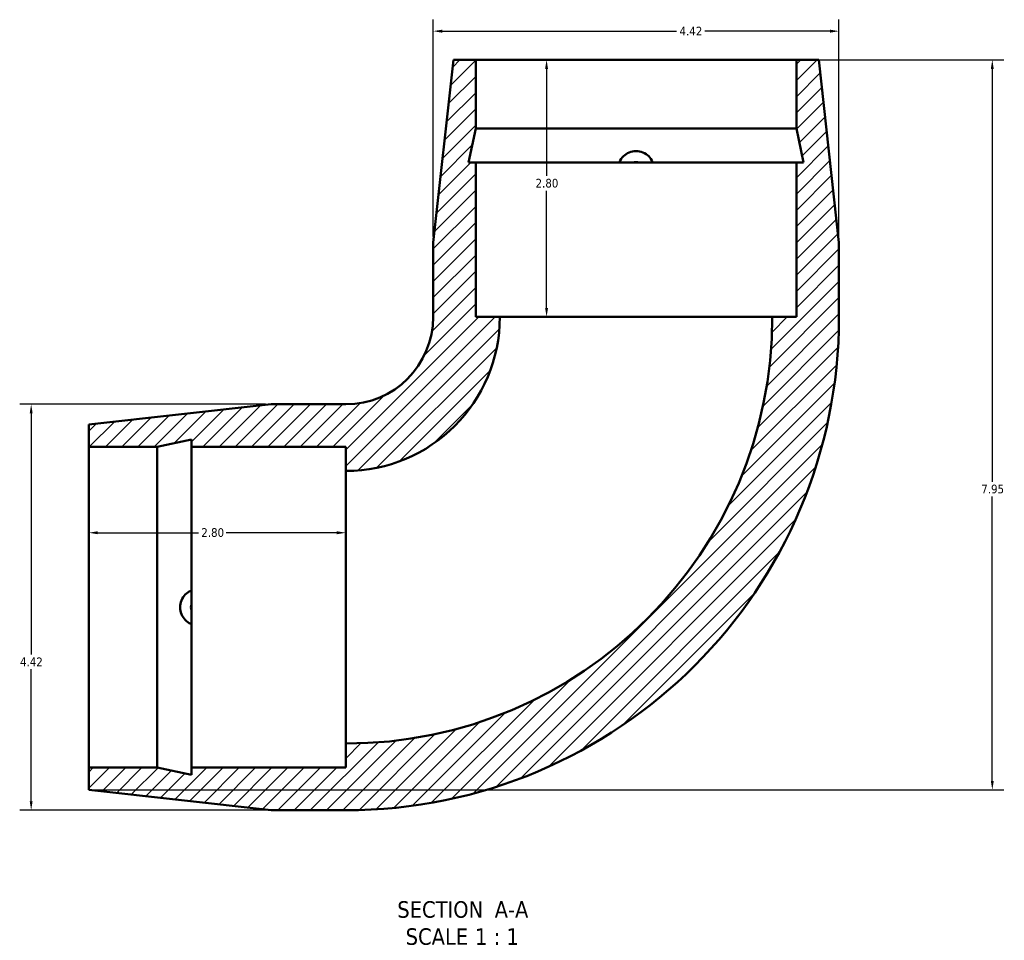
# Model space of a CAD drawing. Header units: inches. Extents: x -2.9 to 44.8, y -18.3 to 34.7.
# Tile 2 of 6: x 13.5 to 24.3, y -18.3 to -8.3. Entities that reach past the tile are written whole.
import ezdxf

# ---------------------------------------------------------------- set-up
doc = ezdxf.new("R2010")
doc.units = ezdxf.units.IN
doc.header["$MEASUREMENT"] = 0
for name, color, linetype, lineweight in [('Dimension (ANSI)', 7, 'Continuous', 25), ('Hatch (ANSI)', 7, 'Continuous', 18), ('Symbol (ANSI)', 7, 'Continuous', 25), ('Visible (ANSI)', 7, 'Continuous', 50)]:
    doc.layers.add(name, color=color, linetype=linetype, lineweight=lineweight)
doc.styles.add('Label Text (ANSI)', font='tahoma.ttf')
doc.styles.add('Note Text (ANSI)', font='tahoma.ttf')
doc.dimstyles.new('Default (ANSI)', dxfattribs={"dimtxt": 0.094488, "dimasz": 0.098425, "dimexe": 0.125, "dimexo": 0.0625, "dimgap": 0.031496, "dimtad": 0, "dimtih": 1, "dimtoh": 1, "dimrnd": 1e-08, "dimzin": 4, "dimdsep": 46, "dimtxsty": 'Note Text (ANSI)', "dimcen": 0.09, "dimdle": 0.393701, "dimclrd": 256, "dimclre": 256, "dimclrt": 5, "dimadec": 0, "dimazin": 1, "dimtfac": 1, "dimtofl": 0, "dimtmove": 0, "dimatfit": 3, "dimfxl": 1, "dimtolj": 1, "dimtzin": 4, "dimlwd": -1, "dimlwe": -1, "dimarcsym": 0})

# ---------------------------------------------------------------- blocks, each defined once
blk = doc.blocks.new('*D7')
at = {"layer": 'Defpoints', "color": 0, "transparency": 16777216}
for p in [(20.263, -8.702), (19.288, -11.502), (20.263, -11.502)]:
    blk.add_point(p, dxfattribs=at)
at = {"layer": 'Dimension (ANSI)', "transparency": 16777216}
for p, q in [((19.288, -8.801), (19.288, -9.966)), ((19.288, -11.404), (19.288, -10.128))]:
    blk.add_line(p, q, dxfattribs=at)
for points in [[(19.272, -8.801), (19.304, -8.801), (19.288, -8.702)], [(19.272, -11.404), (19.304, -11.404), (19.288, -11.502)]]:
    blk.add_solid(points, dxfattribs=at)
at = {"layer": 'Dimension (ANSI)', "color": 5, "transparency": 16777216, "insert": (19.168, -9.998), "char_height": 0.0945, "attachment_point": 1, "style": 'Note Text (ANSI)'}
blk.add_mtext('\\A1;2.80', dxfattribs=at)
blk = doc.blocks.new('*D8')
at = {"layer": 'Defpoints', "color": 0, "transparency": 16777216}
for p in [(17.102, -13.852), (14.302, -14.663), (17.102, -14.663)]:
    blk.add_point(p, dxfattribs=at)
at = {"layer": 'Dimension (ANSI)', "transparency": 16777216}
for p, q in [((14.4, -13.852), (15.495, -13.852)), ((17.003, -13.852), (15.798, -13.852))]:
    blk.add_line(p, q, dxfattribs=at)
for points in [[(14.4, -13.835), (14.4, -13.868), (14.302, -13.852)], [(17.003, -13.835), (17.003, -13.868), (17.102, -13.852)]]:
    blk.add_solid(points, dxfattribs=at)
at = {"layer": 'Dimension (ANSI)', "color": 5, "transparency": 16777216, "insert": (15.527, -13.802), "char_height": 0.0945, "attachment_point": 1, "style": 'Note Text (ANSI)'}
blk.add_mtext('\\A1;2.80', dxfattribs=at)
blk = doc.blocks.new('*D9')
at = {"layer": 'Defpoints', "color": 0, "transparency": 16777216}
for p in [(16.289, -12.453), (13.674, -16.873), (16.289, -16.873)]:
    blk.add_point(p, dxfattribs=at)
at = {"layer": 'Dimension (ANSI)', "transparency": 16777216}
for p, q in [((16.227, -12.453), (13.549, -12.453)), ((13.674, -12.552), (13.674, -15.179)), ((13.674, -16.775), (13.674, -15.338)), ((16.227, -16.873), (13.549, -16.873))]:
    blk.add_line(p, q, dxfattribs=at)
for points in [[(13.658, -12.552), (13.69, -12.552), (13.674, -12.453)], [(13.658, -16.775), (13.69, -16.775), (13.674, -16.873)]]:
    blk.add_solid(points, dxfattribs=at)
at = {"layer": 'Dimension (ANSI)', "color": 5, "transparency": 16777216, "insert": (13.552, -15.21), "char_height": 0.0945, "attachment_point": 1, "style": 'Note Text (ANSI)'}
blk.add_mtext('\\A1;4.42', dxfattribs=at)
blk = doc.blocks.new('*D10')
at = {"layer": 'Defpoints', "color": 0, "transparency": 16777216}
for p in [(22.473, -8.39), (18.053, -10.69), (22.473, -10.69)]:
    blk.add_point(p, dxfattribs=at)
at = {"layer": 'Dimension (ANSI)', "transparency": 16777216}
for p, q in [((18.053, -10.627), (18.053, -8.265)), ((22.473, -10.627), (22.473, -8.265)), ((18.151, -8.39), (20.704, -8.39)), ((22.374, -8.39), (21.011, -8.39))]:
    blk.add_line(p, q, dxfattribs=at)
for points in [[(18.151, -8.374), (18.151, -8.407), (18.053, -8.39)], [(22.374, -8.374), (22.374, -8.407), (22.473, -8.39)]]:
    blk.add_solid(points, dxfattribs=at)
at = {"layer": 'Dimension (ANSI)', "color": 5, "transparency": 16777216, "insert": (20.736, -8.342), "char_height": 0.0945, "attachment_point": 1, "style": 'Note Text (ANSI)'}
blk.add_mtext('\\A1;4.42', dxfattribs=at)
blk = doc.blocks.new('*D11')
at = {"layer": 'Defpoints', "color": 0, "transparency": 16777216}
for p in [(18.517, -8.702), (14.302, -16.652), (24.143, -16.652)]:
    blk.add_point(p, dxfattribs=at)
at = {"layer": 'Dimension (ANSI)', "transparency": 16777216}
for p, q in [((18.579, -8.702), (24.268, -8.702)), ((24.143, -8.801), (24.143, -13.297)), ((24.143, -16.554), (24.143, -13.458)), ((14.364, -16.652), (24.268, -16.652))]:
    blk.add_line(p, q, dxfattribs=at)
for points in [[(24.127, -8.801), (24.159, -8.801), (24.143, -8.702)], [(24.127, -16.554), (24.159, -16.554), (24.143, -16.652)]]:
    blk.add_solid(points, dxfattribs=at)
at = {"layer": 'Dimension (ANSI)', "color": 5, "transparency": 16777216, "insert": (24.023, -13.328), "char_height": 0.0945, "attachment_point": 1, "style": 'Note Text (ANSI)'}
blk.add_mtext('\\A1;7.95', dxfattribs=at)

msp = doc.modelspace()

# ---------------------------------------------------------------- hatches: boundary and pattern name
at = {"layer": 'Hatch (ANSI)'}
h = msp.add_hatch(dxfattribs=at)
h.set_pattern_fill('ANSI31', color=256, style=0)
edge = h.paths.add_edge_path()
edge.add_ellipse((17.102, -11.502), major_axis=(5.371, 0), ratio=1, start_angle=270, end_angle=360)
edge.add_line((22.473, -11.502), (22.473, -10.69))
edge.add_line((22.473, -10.69), (22.252, -8.702))
edge.add_line((22.252, -8.702), (22.009, -8.702))
edge.add_line((22.009, -8.702), (22.009, -9.449))
edge.add_line((22.009, -9.449), (22.088, -9.822))
edge.add_line((22.088, -9.822), (22.009, -9.822))
edge.add_line((22.009, -9.822), (22.009, -11.502))
edge.add_line((22.009, -11.502), (21.747, -11.502))
edge.add_ellipse((17.102, -11.502), major_axis=(0, -4.645), ratio=1, start_angle=0, end_angle=90, ccw=False)
edge.add_line((17.102, -16.147), (17.102, -16.409))
edge.add_line((17.102, -16.409), (15.422, -16.409))
edge.add_line((15.422, -16.409), (15.422, -16.489))
edge.add_line((15.422, -16.489), (15.048, -16.409))
edge.add_line((15.048, -16.409), (14.302, -16.409))
edge.add_line((14.302, -16.409), (14.302, -16.652))
edge.add_line((14.302, -16.652), (16.289, -16.873))
edge.add_line((16.289, -16.873), (17.102, -16.873))
edge = h.paths.add_edge_path()
edge.add_ellipse((17.102, -11.502), major_axis=(0, -0.951), ratio=1, start_angle=0, end_angle=90)
edge.add_line((18.053, -11.502), (18.053, -10.69))
edge.add_line((18.053, -10.69), (18.274, -8.702))
edge.add_line((18.274, -8.702), (18.517, -8.702))
edge.add_line((18.517, -8.702), (18.517, -9.449))
edge.add_line((18.517, -9.449), (18.437, -9.822))
edge.add_line((18.437, -9.822), (18.517, -9.822))
edge.add_line((18.517, -9.822), (18.517, -11.502))
edge.add_line((18.517, -11.502), (18.778, -11.502))
edge.add_ellipse((17.102, -11.502), major_axis=(1.677, 0), ratio=1, start_angle=270, end_angle=360, ccw=False)
edge.add_line((17.102, -13.179), (17.102, -12.917))
edge.add_line((17.102, -12.917), (15.422, -12.917))
edge.add_line((15.422, -12.917), (15.422, -12.838))
edge.add_line((15.422, -12.838), (15.048, -12.917))
edge.add_line((15.048, -12.917), (14.302, -12.917))
edge.add_line((14.302, -12.917), (14.302, -12.674))
edge.add_line((14.302, -12.674), (16.289, -12.453))
edge.add_line((16.289, -12.453), (17.102, -12.453))

# ---------------------------------------------------------------- linework, layer by layer
at = {"layer": 'Visible (ANSI)'}
for p, q in [((18.274, -8.702), (18.053, -10.69)), ((18.517, -8.702), (18.274, -8.702)), ((18.517, -9.449), (18.517, -8.702)), ((18.517, -8.702), (22.009, -8.702)), ((22.252, -8.702), (22.009, -8.702)), ((22.009, -8.702), (22.009, -9.449)), ((22.473, -10.69), (22.252, -8.702)), ((18.437, -9.822), (18.517, -9.449)), ((18.517, -9.449), (22.009, -9.449)), ((22.009, -9.449), (22.088, -9.822)), ((18.517, -9.822), (18.437, -9.822)), ((18.517, -11.502), (18.517, -9.822)), ((18.517, -9.822), (22.009, -9.822)), ((22.088, -9.822), (22.009, -9.822)), ((22.009, -9.822), (22.009, -11.502)), ((18.053, -10.69), (18.053, -11.502)), ((22.473, -11.502), (22.473, -10.69)), ((18.778, -11.502), (18.517, -11.502)), ((18.778, -11.502), (21.747, -11.502)), ((22.009, -11.502), (21.747, -11.502)), ((16.289, -12.453), (14.302, -12.674)), ((17.102, -12.453), (16.289, -12.453)), ((14.302, -12.674), (14.302, -12.917)), ((15.048, -12.917), (15.422, -12.838)), ((15.422, -12.838), (15.422, -12.917)), ((14.302, -12.917), (15.048, -12.917)), ((14.302, -16.409), (14.302, -12.917)), ((15.048, -16.409), (15.048, -12.917)), ((15.422, -12.917), (17.102, -12.917)), ((15.422, -16.409), (15.422, -12.917)), ((17.102, -12.917), (17.102, -13.179)), ((17.102, -16.147), (17.102, -13.179)), ((17.102, -16.147), (17.102, -16.409)), ((15.048, -16.409), (14.302, -16.409)), ((14.302, -16.409), (14.302, -16.652)), ((15.422, -16.489), (15.048, -16.409)), ((17.102, -16.409), (15.422, -16.409)), ((15.422, -16.409), (15.422, -16.489)), ((14.302, -16.652), (16.289, -16.873)), ((16.289, -16.873), (17.102, -16.873))]:
    msp.add_line(p, q, dxfattribs=at)
for radius in [0.951, 1.677, 5.371, 4.645]:
    msp.add_arc((17.102, -11.502), radius, 270, 0, dxfattribs=at)
for points, knots in [([(20.079, -9.822), (20.08, -9.82), (20.081, -9.817), (20.092, -9.791), (20.108, -9.769), (20.143, -9.735), (20.165, -9.721), (20.212, -9.701), (20.238, -9.696), (20.287, -9.696), (20.313, -9.701), (20.361, -9.721), (20.383, -9.735), (20.418, -9.769), (20.433, -9.791), (20.444, -9.817), (20.445, -9.82), (20.446, -9.822)], [1.724645, 1.724645, 1.724645, 1.724645, 1.743773, 1.743773, 1.932096, 1.932096, 2.117366, 2.117366, 2.302637, 2.302637, 2.487907, 2.487907, 2.673177, 2.673177, 2.8615, 2.8615, 2.880628, 2.880628, 2.880628, 2.880628]), ([(20.297, -9.822), (20.295, -9.822), (20.294, -9.821), (20.283, -9.817), (20.272, -9.815), (20.253, -9.815), (20.242, -9.817), (20.231, -9.821), (20.23, -9.822), (20.229, -9.822)], [0.2166568, 0.2166568, 0.2166568, 0.2166568, 0.2275478, 0.2275478, 0.3023247, 0.3023247, 0.3771015, 0.3771015, 0.3879925, 0.3879925, 0.3879925, 0.3879925]), ([(15.422, -14.847), (15.419, -14.846), (15.417, -14.845), (15.39, -14.834), (15.369, -14.818), (15.335, -14.783), (15.32, -14.761), (15.301, -14.714), (15.296, -14.688), (15.296, -14.639), (15.301, -14.613), (15.32, -14.565), (15.335, -14.543), (15.369, -14.508), (15.39, -14.493), (15.417, -14.482), (15.419, -14.481), (15.422, -14.48)], [1.724645, 1.724645, 1.724645, 1.724645, 1.743773, 1.743773, 1.932096, 1.932096, 2.117366, 2.117366, 2.302637, 2.302637, 2.487907, 2.487907, 2.673177, 2.673177, 2.8615, 2.8615, 2.880628, 2.880628, 2.880628, 2.880628]), ([(15.422, -14.629), (15.421, -14.631), (15.42, -14.632), (15.416, -14.643), (15.414, -14.653), (15.414, -14.673), (15.416, -14.684), (15.42, -14.695), (15.421, -14.696), (15.422, -14.697)], [0.2166568, 0.2166568, 0.2166568, 0.2166568, 0.2275478, 0.2275478, 0.3023247, 0.3023247, 0.3771015, 0.3771015, 0.3879925, 0.3879925, 0.3879925, 0.3879925])]:
    msp.add_open_spline(points, degree=3, knots=knots, dxfattribs=at)

# ---------------------------------------------------------------- texts
at = {"layer": 'Symbol (ANSI)', "char_height": 0.18, "attachment_point": 7, "style": 'Label Text (ANSI)'}
for s, insert in [('SECTION', (17.662, -18.047)), (' A-A', (18.655, -18.043)), ('SCALE', (17.753, -18.342)), (' 1 : 1', (18.441, -18.339))]:
    msp.add_mtext(s, dxfattribs=dict(at, insert=insert))

# ---------------------------------------------------------------- dimensions: what is measured, and where the dimension line sits
at = {"layer": 'Dimension (ANSI)'}
for base, p1, p2, angle, override, picture, middle in [((22.473, -8.39), (18.053, -10.69), (22.473, -10.69), 180, {"dimgap": 0.031496, "dimtih": 0, "dimtoh": 0, "dimdec": 2, "dimtol": 0, "dimlim": 0, "dimtp": 0, "dimtm": 0, "dimtdec": 2, "dimatfit": 1}, '*D10', (20.858, -8.39)), ((24.143, -16.652), (18.517, -8.702), (14.302, -16.652), 90, {"dimgap": 0.031496, "dimdec": 2, "dimtol": 0, "dimlim": 0, "dimtp": 0, "dimtm": 0, "dimtdec": 2, "dimatfit": 1}, '*D11', (24.143, -13.377)), ((19.288, -11.502), (20.263, -8.702), (20.263, -11.502), 90, {"dimgap": 0.031496, "dimdec": 2, "dimse1": 1, "dimse2": 1, "dimtol": 0, "dimlim": 0, "dimtp": 0, "dimtm": 0, "dimtdec": 2, "dimatfit": 1}, '*D7', (19.288, -10.047)), ((13.674, -16.873), (16.289, -12.453), (16.289, -16.873), 90, {"dimgap": 0.031496, "dimdec": 2, "dimtol": 0, "dimlim": 0, "dimtp": 0, "dimtm": 0, "dimtdec": 2, "dimatfit": 1}, '*D9', (13.674, -15.258)), ((17.102, -13.852), (14.302, -14.663), (17.102, -14.663), 180, {"dimgap": 0.031496, "dimtih": 0, "dimtoh": 0, "dimdec": 2, "dimse1": 1, "dimse2": 1, "dimtol": 0, "dimlim": 0, "dimtp": 0, "dimtm": 0, "dimtdec": 2, "dimatfit": 1}, '*D8', (15.647, -13.852))]:
    dim = msp.add_linear_dim(base=base, p1=p1, p2=p2, angle=angle, dimstyle='Default (ANSI)', override=override, dxfattribs=at)
    dim.commit()
    dim.dimension.update_dxf_attribs({"geometry": picture, "text_midpoint": middle, "dimtype": 160})

doc.saveas('drawing.dxf')
